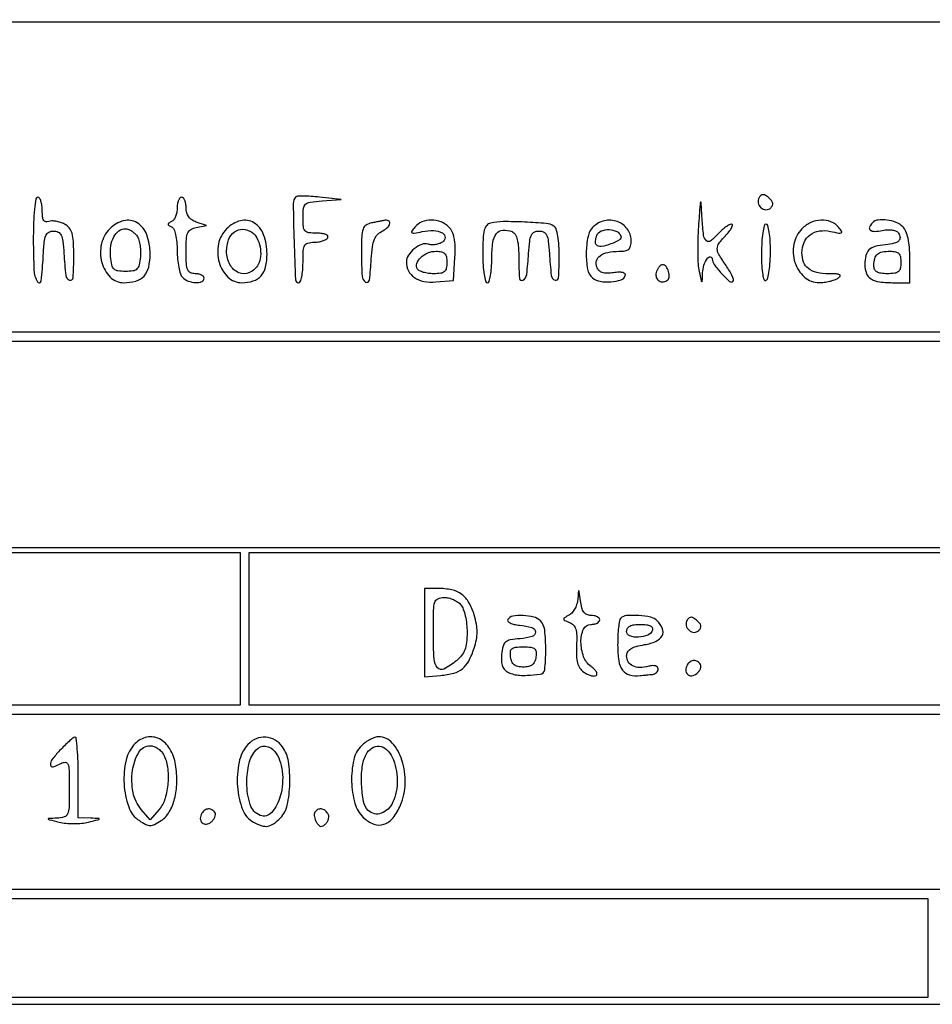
# Model space of a CAD drawing. Extents: x 117 to 3390, y 118 to 2363.
# Tile 3 of 5: x 2277 to 2480, y 118 to 336. Entities that reach past the tile are written whole.
import ezdxf

# ---------------------------------------------------------------- set-up
doc = ezdxf.new("R2010")
doc.units = 0

msp = doc.modelspace()

# ---------------------------------------------------------------- linework, layer by layer
for points in [[(117.463346, 2361.750305, 0.090812), (117.267992, 2360.684755), (117.20352, 2031.426652, 0.000066), (117.180761, 1669.125388, 0.00004), (117.244614, 1239), (117.5, 117.5), (1754, 117.5), (3390.5, 117.5), (3390.5, 1240), (3390.5, 2362.5), (1754.218732, 2362.750305, 0.000029), (901.86696, 2362.831312, 0.000162), (445.294791, 2362.700308, 0.000003), (118.547025, 2362.498846, 0.311453)], [(2280, 287.5, 0.011277), (2280.151302, 280.792664, 0.121967), (2280.914985, 278.213215, 0.715928), (2281.721382, 278.37874, 0.018392), (2282.200096, 283.75, -0.009988), (2282.433465, 286.981771, -0.072233), (2282.797513, 288.493762, -0.172705), (2283.4437, 289.226774, -0.127238), (2284.5, 289.5, -0.116047), (2285.54184, 289.254894, -0.170599), (2286.191152, 288.586251, -0.080017), (2286.569632, 287.234979, -0.012871), (2286.809995, 284.5, 0.012607), (2287.237706, 279.603684, 0.291503), (2288.079496, 278.561932, 0.494725), (2288.866868, 279.094795, 0.014251), (2289, 283.764816, 0.011351), (2288.923044, 287.154323, 0.058259), (2288.620624, 289.007246, 0.106806), (2287.996871, 290.173913, 0.094181), (2286.921859, 291.04182, 0.043539), (2286.021648, 291.427073, 0.039237), (2285.036501, 291.667026, 0.041437), (2284.115245, 291.738714, 0.090556), (2283.421859, 291.608388, -0.137853), (2282.773356, 291.548277, -0.218002), (2282.323792, 291.863046, -0.108115), (2282.069396, 292.643029, -0.024976), (2282, 294.031385, 0.031968), (2281.927216, 295.168592, 0.049312), (2281.70625, 296.127969, 0.063429), (2281.384174, 296.791991, 0.253346), (2281, 297, 0.368504), (2280.576184, 296.638562, 0.013417), (2280.276316, 294.375, 0.017647), (2280.066212, 291.360608, 0.008575)], [(2312, 294.583333, -0.047769), (2311.907336, 293.615638, -0.051009), (2311.632812, 292.705208, -0.056878), (2311.229231, 291.981026, -0.128732), (2310.75, 291.583333, 0.029131), (2310.14253, 291.255505, 0.260055), (2310, 291, 0.260055), (2310.14253, 290.744495, 0.029131), (2310.75, 290.416667, -0.185519), (2311.259426, 289.888462, -0.04223), (2311.652827, 288.685347, -0.035974), (2311.914659, 287.059783, -0.021949), (2312, 285.116667, 0.023276), (2312.088203, 283.222989, 0.02676), (2312.3525, 281.433021, 0.027332), (2312.735597, 279.961897, 0.119564), (2313.2, 279.2, 0.106751), (2314.486565, 278.370441, 0.079759), (2316.144926, 278.032852, 0.104548), (2317.49618, 278.26021, 0.308176), (2318, 279, 0.191087), (2317.848523, 279.381882, 0.088204), (2317.4125, 279.70625, 0.068025), (2316.765418, 279.926307, 0.048028), (2316, 280, -0.109354), (2314.955285, 280.231252, -0.189664), (2314.351411, 280.866306, -0.084696), (2314.065483, 282.167077, -0.011847), (2314, 284.930449, -0.013259), (2314.074079, 287.723523, -0.086096), (2314.386529, 289.089927, -0.162747), (2315.052767, 289.850719, -0.083862), (2316.25, 290.3035), (2318.5, 290.746101), (2316.25, 291.489682, -0.066475), (2315.269867, 291.965481, -0.090844), (2314.564007, 292.644308, -0.090576), (2314.143272, 293.530934, -0.065697), (2314, 294.616631, 0.040055), (2313.926775, 295.529219, 0.059352), (2313.70625, 296.299885, 0.07806), (2313.382658, 296.82406, 0.218879), (2313, 297, 0.221088), (2312.617264, 296.822066, 0.077179), (2312.29375, 296.290104, 0.058687), (2312.073193, 295.508703, 0.039486)], [(2338.429481, 297.096148, 0.202502), (2337.821791, 295.599927, 0.004016), (2338.005269, 287.198559, 0.00302), (2338.312008, 278.659721, 0.40198), (2339, 278, 0.31052), (2339.388512, 278.267028, 0.036969), (2339.70625, 279.321875, 0.033738), (2339.927717, 280.775243, 0.020945), (2340, 282.5, -0.012802), (2340.06812, 285.160033, -0.111917), (2340.38561, 286.28912, -0.209074), (2341.079462, 286.829364, -0.06242), (2342.440983, 287, 0.037634), (2343.42066, 287.073842, 0.041396), (2344.346475, 287.29375, 0.045439), (2345.093337, 287.615492, 0.130646), (2345.5, 288, 0.297719), (2345.490145, 288.391769, 0.145541), (2345.083987, 288.718784, 0.069343), (2344.243706, 288.933656, 0.027979), (2343.059017, 289, -0.030387), (2341.279029, 289.108279, -0.182693), (2340.472151, 289.531341, -0.160752), (2340.090178, 290.41573, -0.022236), (2340, 292.442502, -0.027054), (2340.114257, 294.552627, -0.186546), (2340.582031, 295.457666, -0.148124), (2341.597668, 295.924436, -0.015264), (2344.25, 296.207073), (2348.5, 296.529142), (2343.679481, 297.027385, 0.009071), (2341.801237, 297.187139, 0.013404), (2340.14883, 297.25311, 0.008567), (2338.784447, 297.247601, 0.193416)], [(2427.966374, 290.5, 0.011094), (2427.823683, 287.599994, 0.010851), (2427.808257, 284.675, 0.010798), (2427.905875, 282.108945, 0.03962), (2428.13067, 280.5, 0.000884), (2428.607196, 278.366846, 0.24637), (2428.723103, 278.230533, 0.517598), (2428.820434, 278.293227, 0.00132), (2428.897639, 280.190983, -0.070439), (2429.203268, 281.883363, -0.070423), (2429.966693, 283.424528, -0.265325), (2430.61459, 283.738744, -0.382854), (2431.033269, 283.309017, 0.150645), (2431.48096, 282.043985, 0.025966), (2433.121231, 280.061047, 0.02192), (2434.903257, 278.284209, 0.40101), (2435.634095, 278.300762, 0.270796), (2435.73881, 278.700028, 0.033446), (2435.427062, 279.583345, 0.032118), (2434.87484, 280.669495, 0.021053), (2434.109091, 281.846795, -0.018323), (2432.513357, 284.271107, -0.139654), (2432.155346, 285.574953, -0.160967), (2432.566774, 286.781102, -0.026572), (2434.174314, 288.685549, 0.022099), (2434.938824, 289.575006, 0.050777), (2435.410496, 290.32013, 0.113261), (2435.526641, 290.800328, 0.417659), (2435.329302, 291, 0.123994), (2434.818996, 290.871474, 0.030479), (2434.077722, 290.4125, 0.029337), (2433.26777, 289.765534, 0.025652), (2432.5, 289, -0.039053), (2430.723033, 287.320637, -0.364438), (2429.745557, 287.34005, -0.185879), (2429.116125, 288.536144, -0.014047), (2428.785602, 292.25, 0.001045), (2428.558813, 295.858794, 0.77567), (2428.442707, 295.880701, 0.091439), (2428.322278, 295.419576, 0.000434)], [(2441.47616, 296.961426, 0.188412), (2441.26119, 295.787515, 0.162562), (2441.880583, 294.689607, 0.175071), (2442.994999, 294.233843, 0.209743), (2444.042382, 294.642382, 0.089272), (2444.41875, 295.183961, 0.153701), (2444.486198, 295.724047, 0.125124), (2444.229301, 296.284595, 0.049888), (2443.631409, 296.89094, 0.037369), (2442.899749, 297.411096, 0.128354), (2442.3455, 297.575288, 0.177337), (2441.888736, 297.424766, 0.087186)], [(2297, 290, 0.143286), (2295.156849, 286.632243, 0.118509), (2295.238098, 282.527266, 0.133422), (2297.119798, 279.248307, 0.198687), (2300.13717, 278, 0.06905), (2302.825373, 278.373021, 0.138849), (2304.634244, 279.486277, 0.129808), (2305.665475, 281.443169, 0.056766), (2306, 284.380196, 0.08733), (2305.246857, 288.659338, 0.167587), (2303.079829, 291.336236, 0.207626), (2300.093531, 291.783753, 0.131936)], [(2323, 290, 0.147278), (2321.194221, 286.638394, 0.119606), (2321.348608, 282.53315, 0.132322), (2323.313252, 279.246597, 0.194626), (2326.394482, 278, 0.075883), (2328.924115, 278.386135, 0.137607), (2330.6659, 279.518471, 0.124524), (2331.67245, 281.484965, 0.056387), (2332, 284.380196, 0.08733), (2331.246857, 288.659338, 0.167587), (2329.079829, 291.336236, 0.207626), (2326.093531, 291.783753, 0.131936)], [(2355.25, 291.294267, 0.099285), (2354.020457, 290.791443, 0.168546), (2353.354323, 289.916497, 0.07125), (2353.061702, 288.25672, 0.008062), (2353, 284.430449, 0.013544), (2353.135615, 279.425004, 0.259389), (2353.937259, 278.151361, 0.530269), (2354.779375, 278.583049, 0.016048), (2355.19774, 283.225701, -0.016568), (2355.449764, 285.990317, -0.064567), (2355.878704, 287.649429, -0.101023), (2356.599897, 288.742287, -0.081555), (2357.744074, 289.564961, 0.074977), (2358.842549, 290.333186, 0.167621), (2359.305885, 291.226058, 0.344334), (2358.984962, 291.790855, 0.156302), (2358.083333, 291.863818, -0.006784), (2357.733287, 291.787091, -0.000959), (2357.010417, 291.640337, -0.001093), (2356.154218, 291.470173, -0.000931)], [(2364.892064, 290.369945, 0.022335), (2364.181991, 289.432123, 0.429425), (2364.249865, 289.110246, 0.184551), (2364.732895, 289.018977, 0.00738), (2366.519619, 289.36817, -0.061199), (2369.040688, 289.584293, -0.111842), (2371.025951, 289.05726, -0.287964), (2371.595709, 288.0799, -0.244833), (2371, 287.022828, -0.063367), (2370.304925, 286.686359, -0.044311), (2369.457516, 286.482841, -0.044573), (2368.595004, 286.432718, -0.067672), (2367.855372, 286.556772, 0.169787), (2366.411279, 286.506137, 0.077635), (2364.759006, 285.546073, 0.076169), (2363.446388, 284.10104, 0.147397), (2363, 282.619701, 0.117307), (2363.472408, 280.633861, 0.127433), (2364.780742, 279.143934, 0.106265), (2366.863181, 278.30016, 0.063734), (2369.539884, 278.177108), (2373.5, 278.5), (2373.798114, 283.630458, 0.018644), (2373.849726, 286.116435, 0.044228), (2373.656095, 287.955105, 0.060457), (2373.208081, 289.334276, 0.08786), (2372.476685, 290.380458, 0.103873), (2370.707267, 291.535668, 0.093465), (2368.553227, 291.938779, 0.09704), (2366.468922, 291.52741, 0.12305)], [(2381.75, 291.261375, 0.158837), (2380.867987, 290.727736, 0.11576), (2380.333948, 289.704828, 0.053055), (2380.06651, 287.868883, 0.00966), (2380, 284.426676, 0.014075), (2380.070508, 281.922414, 0.024522), (2380.2889, 279.856669, 0.022305), (2380.600242, 278.312576, 0.344545), (2381, 278, 0.330291), (2381.39078, 278.289752, 0.027861), (2381.70625, 279.584197, 0.028398), (2381.927843, 281.325708, 0.017447), (2382, 283.393011, -0.031625), (2382.225273, 286.951114, -0.130626), (2383.030402, 288.93095, -0.220325), (2384.436824, 289.683026, -0.106333), (2386.5, 289.361626, -0.169175), (2387.195974, 288.773527, -0.074009), (2387.657223, 287.639456, -0.045174), (2387.922612, 285.862455, -0.014492), (2388, 283.193011, 0.018312), (2388.154784, 278.968148, 0.557921), (2388.928215, 278.56574, 0.232189), (2389.765919, 279.854327, 0.014558), (2390.190005, 284.5, -0.012871), (2390.430368, 287.234979, -0.080017), (2390.808848, 288.586251, -0.170599), (2391.45816, 289.254894, -0.116047), (2392.5, 289.5, -0.116047), (2393.54184, 289.254894, -0.170599), (2394.191152, 288.586251, -0.080017), (2394.569632, 287.234979, -0.012871), (2394.809995, 284.5, 0.012675), (2395.237495, 279.613809, 0.288787), (2396.079179, 278.562034, 0.497593), (2396.866113, 279.088718, 0.014386), (2397, 283.740983, 0.015881), (2396.919736, 286.267412, 0.026603), (2396.672372, 288.37723, 0.027954), (2396.30595, 289.972339, 0.185983), (2395.821501, 290.610318, 0.118334), (2394.129308, 291.167343, 0.009049), (2389.303892, 291.478201, 0.01227), (2384.505448, 291.58232, 0.056615)], [(2404.571429, 290.428571, 0.146969), (2403.405017, 288.260346, 0.047563), (2403.012949, 284.597961, 0.047179), (2403.312432, 280.984774, 0.177089), (2404.439528, 279.050187, 0.134593), (2406.083312, 278.305948, 0.057693), (2408.511362, 278.203155, 0.059075), (2410.747223, 278.635386, 0.240813), (2411.6998, 279.580758, 0.270805), (2411.611771, 279.989044, 0.149643), (2411.1579, 280.256462, 0.070465), (2410.28758, 280.339091, 0.024927), (2409.03844, 280.21895, -0.032489), (2407.580493, 280.100929, -0.087419), (2406.557182, 280.264575, -0.120726), (2405.848752, 280.72192, -0.098022), (2405.365803, 281.489116, -0.162997), (2405.305357, 282.885675, -0.169012), (2406.100955, 284.012545, -0.107751), (2407.794353, 284.741524, -0.0466), (2410.25, 284.984687, 0.03684), (2411.681565, 285.098326, 0.146276), (2412.469521, 285.472512, 0.162341), (2412.876634, 286.191736, 0.048339), (2413, 287.464816, 0.165078), (2412.150407, 289.968, 0.14558), (2409.910495, 291.591763, 0.137981), (2407.048413, 291.774895, 0.144765)], [(2451, 290, 0.150053), (2449.19749, 286.600323, 0.12494), (2449.439504, 282.500371, 0.135154), (2451.559389, 279.237983, 0.18496), (2454.806704, 278.015313, 0.030874), (2455.947887, 278.092361, 0.025381), (2457.149469, 278.310881, 0.026105), (2458.235312, 278.626466, 0.059744), (2459, 279, 0.093859), (2459.473213, 279.45058, 0.466429), (2459.394048, 279.760435, 0.100627), (2458.680156, 279.940604, 0.010581), (2456.95, 279.984687, -0.0509), (2454.279607, 280.268884, -0.11424), (2452.441955, 281.123336, -0.137745), (2451.374358, 282.574422, -0.090378), (2451, 284.628571, -0.101918), (2451.476834, 286.943565, -0.13028), (2452.816007, 288.650065, -0.125589), (2454.867416, 289.508825, -0.090946), (2457.354093, 289.422228, 0.006868), (2459.224183, 289.038335, 0.172724), (2459.733419, 289.117041, 0.444517), (2459.811039, 289.435868, 0.023745), (2459.107936, 290.369945, 0.127566), (2457.441938, 291.570189, 0.104413), (2455.268832, 291.926406, 0.095886), (2452.979955, 291.374078, 0.089596)], [(2466.666667, 291.333333, 0.095625), (2466.02357, 290.382605, 0.341814), (2466.196654, 289.717717, 0.176929), (2467.146396, 289.416454, 0.038601), (2468.87872, 289.625744, -0.036464), (2470.089381, 289.777255, -0.053666), (2471.158682, 289.717715, -0.066145), (2471.989429, 289.465324, -0.148624), (2472.478855, 289.034213, -0.114268), (2472.815174, 288.039454, -0.239822), (2472.52609, 287.29913, -0.127288), (2471.520512, 286.782556, -0.028009), (2469.589883, 286.46041, 0.036937), (2467.24802, 286.026578, 0.127859), (2465.914425, 285.278252, 0.147377), (2465.220318, 284.044488, 0.055009), (2465, 282.047972, 0.088127), (2465.351278, 280.070433, 0.168519), (2466.360294, 278.836617, 0.110815), (2468.265988, 278.18245, 0.027491), (2471.581787, 278), (2475, 278), (2475, 283.428571, 0.0194), (2474.904048, 285.900666, 0.035825), (2474.605263, 287.888243, 0.04517), (2474.116279, 289.408959, 0.096299), (2473.428571, 290.428571, 0.102174), (2471.948717, 291.401847, 0.061353), (2469.906528, 291.935426, 0.063689), (2467.925961, 291.946928, 0.167542)], [(2302.945786, 288.565324, -0.092336), (2303.381481, 287.783794, -0.03571), (2303.69322, 286.578208, -0.033843), (2303.852165, 285.189863, -0.035521), (2303.818231, 283.815324, -0.027185), (2303.53579, 281.94717, -0.14639), (2303.052843, 281.052796, -0.162186), (2302.186218, 280.619766, -0.035469), (2300.5, 280.5, -0.035469), (2298.813782, 280.619766, -0.162186), (2297.947157, 281.052796, -0.14639), (2297.46421, 281.94717, -0.027185), (2297.181769, 283.815324, -0.060398), (2297.241242, 286.198112, -0.086927), (2297.901519, 288.197114, -0.110705), (2299.045512, 289.52015, -0.160695), (2300.5, 290, -0.089814), (2301.066601, 289.897395, -0.043078), (2301.736183, 289.578564, -0.040852), (2302.397446, 289.114265, -0.046096)], [(2328.615219, 289.234687, -0.128088), (2329.754578, 287.97043, -0.071596), (2330.441274, 286.002574, -0.069551), (2330.557446, 283.850115, -0.101961), (2330.020215, 282.037773, -0.165842), (2328.113154, 280.258641, -0.208261), (2325.719666, 280.231445, -0.172568), (2323.735008, 282.047477, -0.1226), (2323, 285, -0.088096), (2323.453347, 287.553052, -0.144281), (2324.751974, 289.304315, -0.173323), (2326.602371, 289.88262, -0.136387)], [(2410.715226, 288.369339, -0.353044), (2410.388176, 287.503104, -0.046534), (2408.479424, 286.609112, -0.044954), (2406.35839, 286.055822, -0.24226), (2405.258463, 286.408204, -0.162567), (2405.106237, 286.713085, -0.048613), (2405.083276, 287.239138, -0.043085), (2405.17228, 287.872334, -0.035175), (2405.371991, 288.527009, -0.208822), (2406.331544, 289.500604, -0.10297), (2408.075852, 289.810302, -0.102619), (2409.803461, 289.398459, -0.206485)], [(2442, 284.440983, 0.011118), (2442.060917, 281.70171, 0.030582), (2442.264559, 279.780718, 0.050604), (2442.577089, 278.64208, 0.469367), (2443, 278.5, 0.199798), (2443.391852, 279.045623, 0.019282), (2443.70625, 280.68165, 0.022144), (2443.927181, 282.738245, 0.015685), (2444, 285.059017, 0.015621), (2443.928428, 287.349343, 0.026076), (2443.707919, 289.264754, 0.024323), (2443.39431, 290.698135, 0.338832), (2443, 291, 0.345981), (2442.598865, 290.684686, 0.021789), (2442.288115, 289.110246, 0.024127), (2442.070244, 287.003565, 0.013703)], [(2372, 282.5, -0.047364), (2371.874778, 281.181055, -0.170873), (2371.455902, 280.462514, -0.145685), (2370.631451, 280.099082, -0.031475), (2369.059017, 280, -0.032738), (2367.885921, 280.076893, -0.038103), (2366.792448, 280.306618, -0.041581), (2365.919321, 280.641619, -0.142898), (2365.472927, 281.043805, -0.22358), (2365.330501, 282.291618, -0.121332), (2366.178484, 283.621133, -0.095464), (2367.767718, 284.64248, -0.095502), (2369.622445, 285, -0.051079), (2370.808014, 284.878567, -0.152761), (2371.512244, 284.487125, -0.145926), (2371.886681, 283.750896, -0.045203)], [(2473, 282.5, -0.047675), (2472.873428, 281.175563, -0.173074), (2472.45, 280.458333, -0.144586), (2471.613599, 280.097235, -0.030103), (2470, 280, -0.031329), (2468.549228, 280.090992, -0.106215), (2467.659091, 280.402778, -0.158004), (2467.17302, 280.969627, -0.099176), (2467, 281.833333, -0.061692), (2467.190743, 283.373388, -0.154201), (2467.778845, 284.327361, -0.135549), (2468.867081, 284.843543, -0.043388), (2470.666667, 285, -0.053326), (2471.822469, 284.87638, -0.152866), (2472.516667, 284.482143, -0.143629), (2472.887532, 283.74406, -0.04511)], [(2418.650663, 280.532025, 0.131747), (2418.534983, 279.428248, 0.17276), (2419.017139, 278.545048, 0.180473), (2419.929148, 278.189375, 0.143043), (2420.956326, 278.473008, 0.230484), (2421.437049, 279.232722, 0.09425), (2421.340836, 280.482475, 0.094942), (2420.793884, 281.603013, 0.236092), (2420, 282, 0.149852), (2419.658238, 281.895219, 0.058191), (2419.279398, 281.568782, 0.050787), (2418.924315, 281.093682, 0.04351)], [(2367, 200.182153), (2367, 190.364305), (2370.606814, 190.648355, 0.044217), (2373.525417, 191.14025, 0.10709), (2375.465707, 192.122712, 0.10339), (2376.865775, 193.844631, 0.039482), (2378.068718, 196.708218, 0.031081), (2378.571149, 198.622837, 0.048123), (2378.738809, 200.322611, 0.04652), (2378.580191, 202.064198, 0.026831), (2378.084618, 204.111909, 0.056556), (2376.907961, 206.863552, 0.105477), (2375.303429, 208.666423, 0.104312), (2373.08961, 209.66967, 0.054458), (2370.065741, 210), (2367, 210)], [(2401.160037, 207.79969, -0.055964), (2400.969073, 206.693906, -0.048947), (2400.532948, 205.604004, -0.051624), (2399.931999, 204.68997, -0.093895), (2399.25, 204.11694, 0.011548), (2398.174443, 203.480026, 0.265173), (2398.010882, 203.17678, 0.289297), (2398.194685, 202.900468, 0.013218), (2399.289749, 202.445008, -0.112982), (2400.150891, 201.865012, -0.115915), (2400.664203, 200.973165, -0.06829), (2400.884641, 199.563206, -0.017611), (2400.846564, 197.255602, 0.021215), (2400.825626, 195.002797, 0.058877), (2401.063104, 193.439424, 0.082942), (2401.59007, 192.302042, 0.085217), (2402.454137, 191.409877, 0.041199), (2403.226796, 190.937196, 0.048556), (2404.026043, 190.627533, 0.055451), (2404.735144, 190.511781, 0.152311), (2405.220765, 190.636441, 0.266438), (2405.402718, 190.972336, 0.123425), (2405.265765, 191.467292, 0.073049), (2404.802028, 192.063097, 0.038157), (2404.073444, 192.661112, -0.154225), (2402.424836, 194.812979, -0.085165), (2401.833446, 198.104304, -0.103437), (2402.404693, 200.947516, -0.300151), (2404, 202, 0.048028), (2404.765418, 202.073693, 0.068025), (2405.4125, 202.29375, 0.088204), (2405.848523, 202.618118, 0.191087), (2406, 203, 0.186066), (2405.852833, 203.38178, 0.089815), (2405.431112, 203.70625, 0.069653), (2404.804452, 203.926209, 0.049662), (2404.063358, 204, -0.100783), (2403.132978, 204.189458, -0.1371), (2402.467164, 204.721605, -0.094495), (2402.015404, 205.6923, -0.030931), (2401.723396, 207.25, 0.001238), (2401.469367, 209.256312, 0.168893), (2401.362142, 209.471084, 0.63948), (2401.26421, 209.433687, 0.002235)], [(2375.127555, 206.346305, -0.089199), (2375.656444, 205.411334, -0.028796), (2376.096844, 203.875702, -0.027676), (2376.398901, 202.077007, -0.027767), (2376.5, 200.257952, -0.025091), (2376.384888, 197.965476, -0.064035), (2376.009145, 196.347879, -0.078615), (2375.294564, 195.07944, -0.055104), (2374.139216, 193.911647, -0.046919), (2371.363567, 192.065678, -0.354539), (2369.923592, 192.340087, -0.163802), (2369.147017, 194.305219, -0.012906), (2369, 200, -0.004648), (2369.047632, 205.123395, -0.067675), (2369.324299, 206.9088, -0.217963), (2370.023336, 207.708887, -0.10627), (2371.377555, 208, -0.060008), (2372.388586, 207.878221, -0.043925), (2373.459859, 207.514227, -0.044602), (2374.428184, 206.979587, -0.071233)], [(2385.540033, 203.064774, 0.332144), (2385.573543, 202.684018, 0.099223), (2386.069461, 202.311806, 0.057614), (2386.970504, 202.002216, 0.029397), (2388.154004, 201.814774, -0.044945), (2390.913998, 201.289335, -0.320395), (2391.714405, 200.28467, -0.351213), (2391.00458, 199.29649, -0.047579), (2388.31198, 198.81406, 0.022124), (2386.094122, 198.532124, 0.134082), (2385.054255, 198.046054, 0.159076), (2384.497861, 197.141513, 0.034858), (2384.191597, 195.31644, 0.033358), (2384.14576, 193.782903, 0.080581), (2384.367826, 192.673901, 0.105983), (2384.876496, 191.879638, 0.091272), (2385.691597, 191.312419, 0.043897), (2386.918819, 190.880811, 0.047835), (2388.167608, 190.685875, 0.029529), (2389.856759, 190.685517, 0.006502), (2392.75, 190.893701, 0.360485), (2393.773708, 191.899965, 0.02446), (2394.006809, 196.284842, 0.027723), (2393.777555, 200.755636, 0.171331), (2392.8, 202.8, 0.136675), (2391.321726, 203.634143, 0.051448), (2388.94757, 203.966922, 0.051161), (2386.655593, 203.81594, 0.215551)], [(2410.666667, 203.333333, 0.157086), (2410.404348, 202.821713, 0.012711), (2410.195833, 201.306169, 0.016142), (2410.048573, 199.446526, 0.011686), (2410, 197.368517, 0.036025), (2410.251159, 193.887183, 0.123841), (2411.10685, 191.808244, 0.173366), (2412.647591, 190.775328, 0.088622), (2415, 190.609248, -0.000971), (2415.665391, 190.67894, -0.000651), (2416.426562, 190.756169, -0.000655), (2417.164073, 190.829052, -0.001293), (2417.75, 190.88465, 0.085683), (2418.227402, 191.013168, 0.086268), (2418.632812, 191.294126, 0.090624), (2418.904745, 191.68163, 0.108206), (2419, 192.116631, 0.200004), (2418.8361, 192.509983, 0.129832), (2418.403373, 192.759461, 0.085217), (2417.731325, 192.823318, 0.045153), (2416.903548, 192.685028, -0.061138), (2414.92866, 192.419495, -0.114443), (2413.362401, 192.763769, -0.149143), (2412.368797, 193.671681, -0.134382), (2412, 195.019091, -0.13383), (2412.239327, 195.897224, -0.121462), (2412.897576, 196.570792, -0.073961), (2414.090742, 197.085845, -0.023125), (2416, 197.5, 0.059413), (2418.554665, 198.251379, 0.171663), (2419.891246, 199.483495, 0.222306), (2419.967148, 201.046159, 0.099434), (2418.8, 202.8, 0.14417), (2417.350593, 203.589992, 0.036813), (2414.674453, 203.964586, 0.035731), (2412.003512, 203.94869, 0.178876)], [(2417.756214, 200.75, -0.217054), (2416.724191, 199.630465, -0.086126), (2414.639141, 199.149422, -0.09944), (2412.709897, 199.427816, -0.317368), (2412, 200.433578, -0.14124), (2412.20029, 201.128473, -0.135698), (2412.742098, 201.622993, -0.086351), (2413.68406, 201.912081, -0.031385), (2415.083333, 202, -0.027614), (2416.405844, 201.926905, -0.081936), (2417.277648, 201.681929, -0.158998), (2417.706976, 201.279719, -0.207898)], [(2425.47616, 202.961426, 0.188412), (2425.26119, 201.787515, 0.162562), (2425.880583, 200.689607, 0.175071), (2426.994999, 200.233843, 0.209743), (2428.042382, 200.642382, 0.089272), (2428.41875, 201.183961, 0.153701), (2428.486198, 201.724047, 0.125124), (2428.229301, 202.284595, 0.049888), (2427.631409, 202.89094, 0.037369), (2426.899749, 203.411096, 0.128354), (2426.3455, 203.575288, 0.177337), (2425.888736, 203.424766, 0.087186)], [(2391.819551, 194.75, -0.063957), (2391.529188, 193.696001, -0.125837), (2391.008716, 193.006955, -0.11739), (2390.193689, 192.623446, -0.05157), (2389, 192.5, -0.05157), (2387.806311, 192.623446, -0.11739), (2386.991284, 193.006955, -0.125837), (2386.470812, 193.696001, -0.063957), (2386.180449, 194.75, -0.054051), (2386.140695, 195.951218, -0.208537), (2386.481522, 196.596258, -0.146169), (2387.285102, 196.920238, -0.023243), (2389, 197, -0.023243), (2390.714898, 196.920238, -0.146169), (2391.518478, 196.596258, -0.208537), (2391.859305, 195.951218, -0.054051)], [(2425.5, 193, 0.13346), (2425.154279, 191.833908, 0.214143), (2425.550663, 190.893865, 0.223986), (2426.496301, 190.591846, 0.14122), (2427.578017, 191.064749, 0.054071), (2428.072804, 191.574976, 0.06707), (2428.405763, 192.145782, 0.080573), (2428.534458, 192.687312, 0.157815), (2428.429973, 193.113307, 0.117694), (2427.787389, 193.752703, 0.147878), (2426.978383, 193.963569, 0.141453), (2426.161057, 193.692994, 0.104499)], [(2285.865595, 173.9324, 0.02307), (2284.139222, 171.897037, 0.189715), (2283.806884, 170.751387, 0.472911), (2284.392471, 170.355327, 0.05069), (2286.131483, 171.070368, -0.119795), (2287.145082, 171.332362, -0.325774), (2287.716775, 170.928205, -0.076371), (2287.958553, 169.545548, -0.005167), (2288, 165.535184, -0.006189), (2287.947414, 161.286929, -0.092267), (2287.640884, 159.840046, -0.227523), (2286.883641, 159.161577, -0.061565), (2285.25, 158.897639, 0.002232), (2283.405145, 158.820721, 0.56082), (2283.339719, 158.701651, 0.206108), (2283.53397, 158.555664, 0.001235), (2285.75, 158.023938, 0.036184), (2287.230446, 157.783981, 0.022091), (2289, 157.70576, 0.022091), (2290.769554, 157.783981, 0.036184), (2292.25, 158.023938, 0.001235), (2294.46603, 158.555664, 0.206108), (2294.660281, 158.701651, 0.56082), (2294.594855, 158.820721, 0.002232), (2292.75, 158.897639), (2290, 159), (2290, 168, 0.00782), (2289.946152, 171.442758, 0.013243), (2289.779687, 174.32139, 0.006962), (2289.550076, 176.652788, 0.427407), (2289.25, 176.881328, 0.128503), (2288.826257, 176.695879, 0.012153), (2287.946456, 175.966128, 0.014916), (2286.929298, 175.025032, 0.011205)], [(2302.653143, 175.510286, 0.141949), (2300.647535, 171.868394, 0.069149), (2300.202135, 166.53328, 0.070201), (2301.217778, 161.38993, 0.16539), (2303.59446, 158.346151, 0.026989), (2305.051932, 157.499859, 0.120211), (2306.007545, 157.273247, 0.118232), (2306.968514, 157.510253, 0.025721), (2308.453267, 158.377423, 0.1168), (2310.25245, 160.277199, 0.068671), (2311.443806, 163.187592, 0.058652), (2311.932473, 166.80593, 0.044516), (2311.644608, 170.8026, 0.092435), (2310.387506, 174.298212, 0.140642), (2308.067524, 176.511106, 0.171406), (2305.275535, 176.912574, 0.148247)], [(2327.739601, 175.25, 0.132845), (2325.779324, 171.364107, 0.06931), (2325.426246, 165.911794, 0.071612), (2326.550898, 160.803634, 0.181895), (2329.014344, 157.992323, 0.042872), (2330.812715, 157.219861, 0.122304), (2332.161078, 157.116355, 0.117342), (2333.434836, 157.655493, 0.037863), (2335, 159, 0.145768), (2336.502919, 161.778078, 0.044608), (2337.067345, 166.569998, 0.04501), (2336.762691, 171.487743, 0.115302), (2335.443296, 174.777494, 0.109214), (2333.796936, 176.28748, 0.11637), (2331.704885, 176.918516, 0.1165), (2329.553226, 176.547629, 0.109635)], [(2353, 175, 0.143269), (2351.279852, 171.85724, 0.060637), (2350.819178, 167.026146, 0.060515), (2351.532908, 162.203885, 0.138063), (2353.414924, 159.079924, 0.096519), (2355.76461, 157.601066, 0.173295), (2358.015415, 157.542253, 0.149131), (2360.032714, 158.961624, 0.066548), (2361.687437, 161.794357, 0.092232), (2362.737862, 166.678631, 0.084249), (2362.017713, 171.781245, 0.101633), (2359.866552, 175.619102, 0.217681), (2356.845012, 177, 0.082701), (2355.995195, 176.85847, 0.037414), (2354.954472, 176.4125, 0.035721), (2353.901454, 175.765363, 0.040756)], [(2308.964816, 173.065741, -0.090374), (2309.865926, 170.263642, -0.05249), (2309.958085, 166.719459, -0.05294), (2309.317967, 163.292631, -0.103468), (2308, 160.860784), (2306, 158.5), (2304, 160.860784, -0.129158), (2302.195518, 164.635225, -0.082582), (2302.076865, 169.522684, -0.097399), (2303.478622, 173.553162, -0.266532), (2306, 175, -0.087112), (2306.814841, 174.85695, -0.057687), (2307.666888, 174.431812, -0.056109), (2308.425485, 173.805505, -0.069395)], [(2333.739668, 173.75, -0.083001), (2334.799733, 171.816643, -0.053752), (2335.378922, 169.326337, -0.049897), (2335.438211, 166.556615, -0.04781), (2334.952065, 163.788566, -0.108495), (2333.042812, 160.170362, -0.322861), (2330.474002, 159.529428, -0.225022), (2328.243701, 161.932885, -0.076493), (2327.5, 166.765694, -0.058723), (2328.011804, 171.108479, -0.124265), (2329.571965, 174.09153, -0.240278), (2331.651151, 174.898047, -0.203244)], [(2359.839485, 172.452947, -0.103693), (2360.978897, 167.378589, -0.109406), (2359.946126, 162.379169, -0.199209), (2357.416102, 159.994317, -0.295148), (2354.528939, 160.613918, -0.150347), (2353.460054, 162.632727, -0.037229), (2353.02894, 166.396139, -0.038611), (2353.176323, 170.319133, -0.094445), (2354.035184, 173.065741, -0.121691), (2355.329165, 174.501262, -0.176861), (2356.967397, 174.910709, -0.161568), (2358.595519, 174.172763, -0.099666)], [(2317.5, 160, 0.13346), (2317.154279, 158.833908, 0.214143), (2317.550663, 157.893865, 0.223986), (2318.496301, 157.591846, 0.14122), (2319.578017, 158.064749, 0.054071), (2320.072804, 158.574976, 0.06707), (2320.405763, 159.145782, 0.080573), (2320.534458, 159.687312, 0.157815), (2320.429973, 160.113307, 0.117694), (2319.787389, 160.752703, 0.147878), (2318.978383, 160.963569, 0.141453), (2318.161057, 160.692994, 0.104499)], [(2342.625, 160.202254, 0.128913), (2342.499676, 159.793007, 0.054315), (2342.53893, 159.214702, 0.048831), (2342.719473, 158.572073, 0.045558), (2343.024342, 157.960613, 0.049513), (2343.515686, 157.317652, 0.171369), (2343.973481, 157.079383, 0.178702), (2344.466633, 157.186157, 0.05468), (2345.071227, 157.671227, 0.071796), (2345.462104, 158.193973, 0.071784), (2345.689232, 158.805944, 0.077767), (2345.723638, 159.410595, 0.114292), (2345.553851, 159.912868, 0.095917), (2344.879577, 160.644206, 0.134869), (2344.055341, 160.960683, 0.150865), (2343.252279, 160.797069, 0.129914)]]:
    msp.add_lwpolyline(points, format="xyb", close=True)
for points in [[(3365, 301.5), (3365, 267), (2728.5, 267), (2092, 267), (2092, 301.5), (2092, 336), (2728.5, 336), (3365, 336)], [(3365, 242), (3365, 219), (2728.5, 219), (2092, 219), (2092, 242), (2092, 265), (2728.5, 265), (3365, 265)], [(2326, 201), (2326, 184), (2209, 184), (2092, 184), (2092, 201), (2092, 218), (2209, 218), (2326, 218)], [(3082, 201), (3082, 184), (2705, 184), (2328, 184), (2328, 201), (2328, 218), (2705, 218), (3082, 218)], [(3082, 162.5), (3082, 143), (2587, 143), (2092, 143), (2092, 162.5), (2092, 182), (2587, 182), (3082, 182)], [(2479, 130), (2479, 119), (2185, 119), (1891, 119), (1891, 130), (1891, 141), (2185, 141), (2479, 141)]]:
    msp.add_lwpolyline(points, close=True)

doc.saveas('drawing.dxf')
